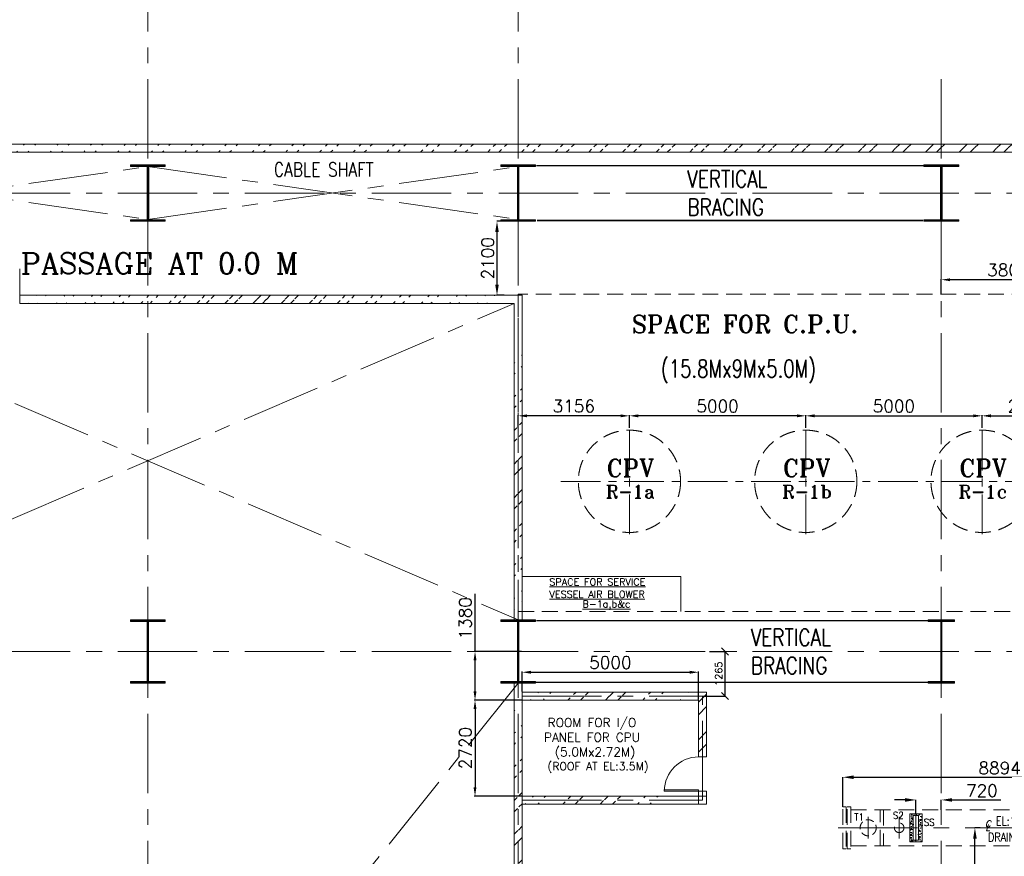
# Model space of a CAD drawing. Header units: inches. Extents: x 0 to 1545919, y 0 to 23143738.
# Tile 29 of 197: x 50655 to 78576, y 163329 to 187053. Entities that reach past the tile are written whole.
import ezdxf

# ---------------------------------------------------------------- set-up
doc = ezdxf.new("R2010")
doc.units = ezdxf.units.IN
doc.header["$LTSCALE"] = 1800
doc.header["$MEASUREMENT"] = 0
for name, pattern in [('CENTER', [2, 1.25, -0.25, 0.25, -0.25]), ('HIDDEN', [0.375, 0.25, -0.125]), ('HIDDEN2', [0.1875, 0.125, -0.0625])]:
    doc.linetypes.add(name, pattern=pattern)
doc.layers.get('0').update_dxf_attribs({"color": 253, "lineweight": 5})
doc.layers.get('Defpoints').update_dxf_attribs({"lineweight": 18})
for name, color, linetype, lineweight in [('BRACING', 1, 'HIDDEN', 18), ('CEN', 8, 'CENTER', 18), ('COL', 1, 'Continuous', 18), ('CONCRETE', 145, 'Continuous', 18), ('DIM', 4, 'Continuous', 18), ('DOOR', 235, 'Continuous', 13), ('EQUIP', 8, 'HIDDEN', 9), ('GRID', 251, 'CENTER', 18), ('HATCH', 9, 'Continuous', 18), ('TEXT', 3, 'Continuous', 18), ('WALL', 6, 'Continuous', 18)]:
    doc.layers.add(name, color=color, linetype=linetype, lineweight=lineweight)
doc.styles.add('ITALICC', font='italicc')
doc.styles.add('ROMANC', font='ROMANC.SHX')
doc.styles.add('ROMANS', font='romans.shx')
doc.styles.add('ROMANT', font='romant')
doc.dimstyles.new('HALF', dxfattribs={"dimtxt": 200, "dimasz": 200, "dimexe": 0, "dimexo": 0, "dimgap": 80, "dimtad": 1, "dimdec": 0, "dimzin": 0, "dimdsep": 46, "dimtxsty": 'ROMANS', "dimblk": 'OBLIQUE', "dimcen": 0, "dimclrd": 4, "dimclre": 9, "dimclrt": 256, "dimadec": 0, "dimazin": 0, "dimtfac": 0.09, "dimtdec": 0, "dimtix": 1, "dimtofl": 0, "dimtmove": 0, "dimatfit": 3, "dimldrblk": 'DOT', "dimfxl": 1, "dimtolj": 1, "dimtzin": 0, "dimarcsym": 0})
doc.dimstyles.new('MAIN', dxfattribs={"dimtxt": 350, "dimasz": 250, "dimexe": 20, "dimexo": 20, "dimgap": 100, "dimtad": 1, "dimdec": 0, "dimzin": 0, "dimdsep": 46, "dimtxsty": 'ROMANS', "dimcen": 0.09, "dimclrd": 256, "dimclre": 9, "dimclrt": 256, "dimadec": 0, "dimazin": 0, "dimtfac": 1, "dimtdec": 0, "dimtofl": 0, "dimtmove": 0, "dimatfit": 3, "dimfxl": 0.18, "dimtolj": 1, "dimtzin": 0, "dimarcsym": 0})
doc.dimstyles.new('USER175', dxfattribs={"dimscale": 175, "dimtxt": 2, "dimasz": 1.75, "dimexe": 0, "dimexo": 0, "dimgap": 0.5, "dimtad": 1, "dimdec": 0, "dimzin": 0, "dimdsep": 46, "dimtxsty": 'ROMANS', "dimcen": 0, "dimclrd": 4, "dimclre": 4, "dimclrt": 4, "dimadec": 0, "dimazin": 0, "dimtfac": 0.09, "dimtdec": 0, "dimtix": 1, "dimtofl": 0, "dimtmove": 0, "dimatfit": 3, "dimfxl": 1, "dimtolj": 1, "dimtzin": 0, "dimarcsym": 0})

# ---------------------------------------------------------------- blocks, each defined once
blk = doc.blocks.new('C-ROW COLUMN')
at = {"layer": 'COL'}
h = blk.add_hatch(dxfattribs=at)
h.set_pattern_fill('ANSI31', color=256, scale=200, style=0)
h.set_pattern_definition([(45, (-1315.907, -6.545), (-17.6776695, 17.6776695), [])])
h.paths.add_polyline_path([(77950, 120865), (76960, 120865), (76960, 120820), (77950, 120820)])
h.paths.add_polyline_path([(77478, 120820), (77433, 120820), (77433, 119310), (77478, 119310)])
h.paths.add_polyline_path([(77950, 119310), (76960, 119310), (76960, 119265), (77950, 119265)])
at = {"layer": 'CEN'}
for p, q in [((77455, 119265), (77455, 120865)), ((77264, 120065), (77647, 120065))]:
    blk.add_line(p, q, dxfattribs=at)
at = {"layer": 'COL'}
for points in [[(76960, 120865), (77950, 120865), (77950, 120820), (76960, 120820)], [(77433, 120820), (77478, 120820), (77478, 119310), (77433, 119310)], [(76960, 119310), (77950, 119310), (77950, 119265), (76960, 119265)]]:
    blk.add_lwpolyline(points, close=True, dxfattribs=at)
blk = doc.blocks.new('B-ROW COLUMN')
at = {"layer": 'COL'}
h = blk.add_hatch(dxfattribs=at)
h.set_pattern_fill('ANSI31', color=256, scale=200, style=0)
h.set_pattern_definition([(45, (155648.048, 63141.767), (-17.67767, 17.67767), [])])
h.paths.add_polyline_path([(171095, 85178), (172085, 85178), (172085, 85128), (171095, 85128)])
h.paths.add_polyline_path([(171574, 86878), (171606, 86878), (171606, 85178), (171574, 85178)])
h.paths.add_polyline_path([(171095, 86928), (172085, 86928), (172085, 86878), (171095, 86878)])
blk.add_line((171590, 85128), (171590, 86928))
at = {"layer": 'CEN'}
for p, q in [((171590, 85128), (171590, 86928)), ((171399, 86028), (171782, 86028))]:
    blk.add_line(p, q, dxfattribs=at)
at = {"layer": 'COL'}
for points in [[(171095, 86928), (172085, 86928), (172085, 86878), (171095, 86878)], [(171574, 86878), (171606, 86878), (171606, 85178), (171574, 85178)], [(171095, 85178), (172085, 85178), (172085, 85128), (171095, 85128)]]:
    blk.add_lwpolyline(points, close=True, dxfattribs=at)
blk = doc.blocks.new('CL')
at = {"style": 'ITALICC'}
for s, p in [('C', (-29, -4)), ('L', (-16, -93))]:
    blk.add_text(s, height=150, dxfattribs=at).set_placement(p)
blk = doc.blocks.new('DRAIN COOLER')
at = {"layer": 'CONCRETE'}
h = blk.add_hatch(dxfattribs=at)
h.set_pattern_fill('AR-CONC', color=256, scale=25, style=0)
h.set_pattern_definition([(50, (4930.19, 35423.2), (179.31505, -15.68803), [18.75, -206.25]), (355, (4930.19, 35423.2), (-34.68783, 188.04803), [15, -165]), (100.4514, (4945.13, 35421.89), (144.62735, 172.3599), [15.93505, -175.28553]), (46.1842, (4930.2, 35473.2), (266.81026, -41.37975), [28.125, -309.375]), (96.6356, (4952.42, 35469.75), (233.6657, 243.5295), [23.9026, -262.92825]), (351.1842, (4930.2, 35473.2), (233.6655, 243.52965), [22.5, -247.5]), (21, (4955.19, 35460.7), (149.22676, -100.65472), [18.75, -206.25]), (326, (4955.19, 35460.7), (60.82883, 181.2875), [15, -165]), (71.4514, (4967.63, 35452.3), (210.05566, 80.63262), [15.93505, -175.28553]), (37.5, (4930.19, 35423.195), (3.039964, 83.223463), [0, -163, 0, -167.5, 0, -165.625]), (7.5, (4930.19, 35423.195), (65.76738, 98.60293), [0, -95.5, 0, -159.25, 0, -63.125]), (327.5, (4874.44, 35423.195), (133.45561, -5.63872), [0, -62.5, 0, -195, 0, -258.75]), (317.5, (4849.44, 35423.2), (145.79654, 25.02625), [0, -81.25, 0, -129.5, 0, -183.75])])
h.paths.add_polyline_path([(78752, 80428), (78752, 79628), (79102, 79628), (79102, 80428)])
h.paths.add_polyline_path([(78852, 80378), (78852, 79678), (79002, 79678), (79002, 80378)], flags=16)
h = blk.add_hatch(dxfattribs=at)
h.set_pattern_fill('AR-CONC', color=256, scale=25, style=0)
h.set_pattern_definition([(50, (9680.19, 35423.2), (179.31505, -15.68803), [18.75, -206.25]), (355, (9680.19, 35423.2), (-34.68783, 188.04803), [15, -165]), (100.4514, (9695.13, 35421.89), (144.62735, 172.3599), [15.93505, -175.28553]), (46.1842, (9680.2, 35473.2), (266.81026, -41.37975), [28.125, -309.375]), (96.6356, (9702.42, 35469.75), (233.6657, 243.5295), [23.9026, -262.92825]), (351.1842, (9680.2, 35473.2), (233.6655, 243.52965), [22.5, -247.5]), (21, (9705.19, 35460.7), (149.22676, -100.65472), [18.75, -206.25]), (326, (9705.19, 35460.7), (60.82883, 181.2875), [15, -165]), (71.4514, (9717.63, 35452.3), (210.05566, 80.63262), [15.93505, -175.28553]), (37.5, (9680.19, 35423.195), (3.039964, 83.223463), [0, -163, 0, -167.5, 0, -165.625]), (7.5, (9680.19, 35423.195), (65.76738, 98.60293), [0, -95.5, 0, -159.25, 0, -63.125]), (327.5, (9624.44, 35423.195), (133.45561, -5.63872), [0, -62.5, 0, -195, 0, -258.75]), (317.5, (9599.44, 35423.2), (145.79654, 25.02625), [0, -81.25, 0, -129.5, 0, -183.75])])
h.paths.add_polyline_path([(83502, 80428), (83502, 79628), (83852, 79628), (83852, 80428)])
h.paths.add_polyline_path([(83602, 80378), (83602, 79678), (83752, 79678), (83752, 80378)], flags=16)
at = {"color": 9, "linetype": 'CENTER'}
for p, q in [((92147, 80540), (85747, 80540)), ((85747, 80540), (92147, 79516)), ((92147, 80540), (85747, 79516)), ((92147, 79516), (92147, 80540)), ((92147, 79516), (85747, 79516))]:
    blk.add_line(p, q, dxfattribs=at)
at = {"layer": 'CEN'}
for p, q in [((78927, 80428), (78927, 79628)), ((83677, 80428), (83677, 79628)), ((77573, 80335), (77573, 79720)), ((78452, 80335), (78452, 79720)), ((78927, 80335), (78927, 79720)), ((83677, 80335), (83677, 79720)), ((84162, 80206), (84162, 79834)), ((85027, 80335), (85027, 79720)), ((76723, 80028), (92175, 80028))]:
    blk.add_line(p, q, dxfattribs=at)
at = {"layer": 'CONCRETE'}
for points in [[(78752, 80428), (78752, 79628), (79102, 79628), (79102, 80428)], [(83502, 80428), (83502, 79628), (83852, 79628), (83852, 80428)], [(78852, 80378), (78852, 79678), (79002, 79678), (79002, 80378)], [(83602, 80378), (83602, 79678), (83752, 79678), (83752, 80378)]]:
    blk.add_lwpolyline(points, close=True, dxfattribs=at)
at = {"layer": 'EQUIP'}
for p, q in [((77078, 80540), (85522, 80540)), ((77078, 79516), (85522, 79516))]:
    blk.add_line(p, q, dxfattribs=at)
for points in [[(76853, 80621), (76953, 80621), (76953, 79435), (76853, 79435)], [(76978, 80621), (77078, 80621), (77078, 79435), (76978, 79435)], [(77909, 80540), (78009, 80540), (78009, 79516), (77909, 79516)], [(84512, 80540), (84612, 80540), (84612, 79516), (84512, 79516)], [(85522, 80621), (85622, 80621), (85622, 79435), (85522, 79435)], [(85647, 79435), (85747, 79435), (85747, 80621), (85647, 80621)]]:
    blk.add_lwpolyline(points, close=True, dxfattribs=at)
at = {"layer": 'EQUIP', "linetype": 'HIDDEN2'}
for centre, radius in [((77573, 80028), 228), ((84162, 80028), 136)]:
    blk.add_circle(centre, radius, dxfattribs=at)
at = {"layer": 'EQUIP'}
for centre, radius in [((78452, 80028), 136), ((85027, 80028), 228)]:
    blk.add_circle(centre, radius, dxfattribs=at)
at = {"layer": 'TEXT', "xscale": 1.199999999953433, "yscale": 1.199999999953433, "zscale": 1.199999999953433}
blk.add_blockref('CL', (80921, 80055), dxfattribs=at)
at = {"layer": 'TEXT'}
for s, height, style, width, p in [('T1', 200, 'ROMANS', 0.9, (77177, 80234)), ('S2', 200, 'ROMANS', 0.9, (78273, 80285)), ('S1', 200, 'ROMANS', 0.9, (84150, 80265)), ('SS', 200, 'ROMANS', 0.9, (79148, 80085)), ('EL:1.7M', 250, 'ROMANT', 0.8, (81193, 80094)), ('FS', 200, 'ROMANS', 0.9, (83098, 80085)), ('DRAIN COOLER', 250, 'ROMANT', 0.8, (80970, 79637)), ('T2', 200, 'ROMANS', 0.9, (85133, 79591))]:
    blk.add_text(s, height=height, dxfattribs=dict(at, style=style, width=width)).set_placement(p)
blk = doc.blocks.new('*D1078')
at = {"layer": 'Defpoints', "color": 0, "transparency": 16777216}
for p in [(77742, 164137), (77894, 164137), (77894, 159137)]:
    blk.add_point(p, dxfattribs=at)
at = {"layer": 'DIM', "color": 4, "lineweight": -2, "transparency": 16777216}
for p, q in [((77894, 164137), (77742, 164137)), ((77742, 159443), (77742, 163831)), ((77894, 159137), (77742, 159137))]:
    blk.add_line(p, q, dxfattribs=at)
at = {"layer": 'DIM', "color": 4, "transparency": 16777216}
for points in [[(77691, 163831), (77793, 163831), (77742, 164137)], [(77691, 159443), (77793, 159443), (77742, 159137)]]:
    blk.add_solid(points, dxfattribs=at)
at = {"layer": 'DIM', "color": 4, "transparency": 16777216, "insert": (77479, 161637), "char_height": 350, "attachment_point": 5, "rotation": 90, "style": 'ROMANS'}
blk.add_mtext('\\A1;5000', dxfattribs=at)
blk = doc.blocks.new('*D1079')
at = {"layer": 'Defpoints', "color": 0, "transparency": 16777216}
for p in [(76790, 164927), (76070, 164537), (76790, 164649)]:
    blk.add_point(p, dxfattribs=at)
at = {"layer": 'DIM', "color": 4, "lineweight": -2, "transparency": 16777216}
for p, q in [((75764, 164927), (75458, 164927)), ((76070, 164537), (76070, 164927)), ((76790, 164649), (76790, 164927)), ((77096, 164927), (78478, 164927))]:
    blk.add_line(p, q, dxfattribs=at)
at = {"layer": 'DIM', "color": 4, "transparency": 16777216}
for points in [[(75764, 164978), (75764, 164876), (76070, 164927)], [(77096, 164978), (77096, 164876), (76790, 164927)]]:
    blk.add_solid(points, dxfattribs=at)
at = {"layer": 'DIM', "color": 4, "transparency": 16777216, "insert": (77940, 165189), "char_height": 350, "attachment_point": 5, "style": 'ROMANS'}
blk.add_mtext('\\A1;720', dxfattribs=at)
blk = doc.blocks.new('*D1080')
at = {"layer": 'Defpoints', "color": 0, "transparency": 16777216}
for p in [(82890, 165570), (73996, 164730), (82890, 164730)]:
    blk.add_point(p, dxfattribs=at)
at = {"layer": 'DIM', "color": 4, "lineweight": -2, "transparency": 16777216}
for p, q in [((73996, 164730), (73996, 165570)), ((74302, 165570), (82584, 165570)), ((82890, 164730), (82890, 165570))]:
    blk.add_line(p, q, dxfattribs=at)
at = {"layer": 'DIM', "color": 4, "transparency": 16777216}
for points in [[(74302, 165621), (74302, 165519), (73996, 165570)], [(82584, 165621), (82584, 165519), (82890, 165570)]]:
    blk.add_solid(points, dxfattribs=at)
at = {"layer": 'DIM', "color": 4, "transparency": 16777216, "insert": (78443, 165832), "char_height": 350, "attachment_point": 5, "style": 'ROMANS'}
blk.add_mtext('\\A1;8894', dxfattribs=at)
blk = doc.blocks.new('*D926')
at = {"layer": 'Defpoints', "color": 0, "transparency": 16777216}
for p in [(64390, 181337), (64190, 179237), (64390, 179237)]:
    blk.add_point(p, dxfattribs=at)
at = {"layer": 'DIM', "color": 4, "lineweight": -2, "transparency": 16777216}
for p, q in [((64390, 181337), (64190, 181337)), ((64190, 181031), (64190, 179543)), ((64390, 179237), (64190, 179237))]:
    blk.add_line(p, q, dxfattribs=at)
at = {"layer": 'DIM', "color": 4, "transparency": 16777216}
for points in [[(64139, 181031), (64241, 181031), (64190, 181337)], [(64139, 179543), (64241, 179543), (64190, 179237)]]:
    blk.add_solid(points, dxfattribs=at)
at = {"layer": 'DIM', "color": 4, "transparency": 16777216, "insert": (63928, 180287), "char_height": 350, "attachment_point": 5, "rotation": 90, "style": 'ROMANS'}
blk.add_mtext('\\A1;2100', dxfattribs=at)
blk = doc.blocks.new('*D987')
at = {"layer": 'Defpoints', "color": 0, "transparency": 16777216}
for p in [(77946, 175820), (72945, 175456), (77946, 175456)]:
    blk.add_point(p, dxfattribs=at)
at = {"layer": 'DIM', "color": 9, "lineweight": -2, "transparency": 16777216}
for p, q in [((72945, 175476), (72945, 175840)), ((77946, 175476), (77946, 175840))]:
    blk.add_line(p, q, dxfattribs=at)
at = {"layer": 'DIM', "lineweight": -2, "transparency": 16777216}
blk.add_line((73195, 175820), (77696, 175820), dxfattribs=at)
at = {"layer": 'DIM', "transparency": 16777216}
for points in [[(73195, 175861), (73195, 175778), (72945, 175820)], [(77696, 175861), (77696, 175778), (77946, 175820)]]:
    blk.add_solid(points, dxfattribs=at)
at = {"layer": 'DIM', "transparency": 16777216, "insert": (75445, 176095), "char_height": 350, "attachment_point": 5, "style": 'ROMANS'}
blk.add_mtext('\\A1;5000', dxfattribs=at)
blk = doc.blocks.new('*D988')
at = {"layer": 'Defpoints', "color": 0, "transparency": 16777216}
for p in [(67946, 175820), (67946, 175456), (72945, 175456)]:
    blk.add_point(p, dxfattribs=at)
at = {"layer": 'DIM', "color": 9, "lineweight": -2, "transparency": 16777216}
for p, q in [((67946, 175476), (67946, 175840)), ((72945, 175476), (72945, 175840))]:
    blk.add_line(p, q, dxfattribs=at)
at = {"layer": 'DIM', "lineweight": -2, "transparency": 16777216}
blk.add_line((72695, 175820), (68196, 175820), dxfattribs=at)
at = {"layer": 'DIM', "transparency": 16777216}
for points in [[(68196, 175861), (68196, 175778), (67946, 175820)], [(72695, 175861), (72695, 175778), (72945, 175820)]]:
    blk.add_solid(points, dxfattribs=at)
at = {"layer": 'DIM', "transparency": 16777216, "insert": (70445, 176095), "char_height": 350, "attachment_point": 5, "style": 'ROMANS'}
blk.add_mtext('\\A1;5000', dxfattribs=at)
blk = doc.blocks.new('*D989')
at = {"layer": 'Defpoints', "color": 0, "transparency": 16777216}
for p in [(80590, 175820), (77946, 175456), (80590, 175293)]:
    blk.add_point(p, dxfattribs=at)
at = {"layer": 'DIM', "color": 9, "lineweight": -2, "transparency": 16777216}
for p, q in [((77946, 175476), (77946, 175840)), ((80590, 175313), (80590, 175840))]:
    blk.add_line(p, q, dxfattribs=at)
at = {"layer": 'DIM', "lineweight": -2, "transparency": 16777216}
blk.add_line((78196, 175820), (80340, 175820), dxfattribs=at)
at = {"layer": 'DIM', "transparency": 16777216}
for points in [[(78196, 175861), (78196, 175778), (77946, 175820)], [(80340, 175861), (80340, 175778), (80590, 175820)]]:
    blk.add_solid(points, dxfattribs=at)
at = {"layer": 'DIM', "transparency": 16777216, "insert": (79268, 176095), "char_height": 350, "attachment_point": 5, "style": 'ROMANS'}
blk.add_mtext('\\A1;2645', dxfattribs=at)
blk = doc.blocks.new('*D991')
at = {"layer": 'Defpoints', "color": 0, "transparency": 16777216}
for p in [(64790, 175820), (64790, 175456), (67946, 175456)]:
    blk.add_point(p, dxfattribs=at)
at = {"layer": 'DIM', "color": 9, "lineweight": -2, "transparency": 16777216}
for p, q in [((64790, 175476), (64790, 175840)), ((67946, 175476), (67946, 175840))]:
    blk.add_line(p, q, dxfattribs=at)
at = {"layer": 'DIM', "lineweight": -2, "transparency": 16777216}
blk.add_line((67696, 175820), (65040, 175820), dxfattribs=at)
at = {"layer": 'DIM', "transparency": 16777216}
for points in [[(65040, 175861), (65040, 175778), (64790, 175820)], [(67696, 175861), (67696, 175778), (67946, 175820)]]:
    blk.add_solid(points, dxfattribs=at)
at = {"layer": 'DIM', "transparency": 16777216, "insert": (66368, 176095), "char_height": 350, "attachment_point": 5, "style": 'ROMANS'}
blk.add_mtext('\\A1;3156', dxfattribs=at)
blk = doc.blocks.new('*D993')
at = {"layer": 'Defpoints', "color": 0, "transparency": 16777216}
for p in [(76790, 179679), (76790, 179267), (80590, 179267)]:
    blk.add_point(p, dxfattribs=at)
at = {"layer": 'DIM', "color": 9, "lineweight": -2, "transparency": 16777216}
for p, q in [((76790, 179287), (76790, 179699)), ((80590, 179287), (80590, 179699))]:
    blk.add_line(p, q, dxfattribs=at)
at = {"layer": 'DIM', "lineweight": -2, "transparency": 16777216}
blk.add_line((80340, 179679), (77040, 179679), dxfattribs=at)
at = {"layer": 'DIM', "transparency": 16777216}
for points in [[(77040, 179720), (77040, 179637), (76790, 179679)], [(80340, 179720), (80340, 179637), (80590, 179679)]]:
    blk.add_solid(points, dxfattribs=at)
at = {"layer": 'DIM', "transparency": 16777216, "insert": (78690, 179954), "char_height": 350, "attachment_point": 5, "style": 'ROMANS'}
blk.add_mtext('\\A1;3800', dxfattribs=at)
blk = doc.blocks.new('*D994')
at = {"layer": 'Defpoints', "color": 0, "transparency": 16777216}
for p in [(64905, 167757), (63567, 165037), (64905, 165037)]:
    blk.add_point(p, dxfattribs=at)
at = {"layer": 'DIM', "color": 9, "lineweight": -2, "transparency": 16777216}
for p, q in [((64885, 167757), (63547, 167757)), ((64885, 165037), (63547, 165037))]:
    blk.add_line(p, q, dxfattribs=at)
at = {"layer": 'DIM', "lineweight": -2, "transparency": 16777216}
blk.add_line((63567, 167507), (63567, 165287), dxfattribs=at)
at = {"layer": 'DIM', "transparency": 16777216}
for points in [[(63525, 167507), (63608, 167507), (63567, 167757)], [(63525, 165287), (63608, 165287), (63567, 165037)]]:
    blk.add_solid(points, dxfattribs=at)
at = {"layer": 'DIM', "transparency": 16777216, "insert": (63292, 166397), "char_height": 350, "attachment_point": 5, "rotation": 90, "style": 'ROMANS'}
blk.add_mtext('\\A1;2720', dxfattribs=at)
blk = doc.blocks.new('*D995')
at = {"layer": 'Defpoints', "color": 0, "transparency": 16777216}
for p in [(63567, 169137), (64905, 169137), (64905, 167757)]:
    blk.add_point(p, dxfattribs=at)
at = {"layer": 'DIM', "lineweight": -2, "transparency": 16777216}
for p, q in [((63567, 169137), (63567, 170770)), ((63567, 168007), (63567, 168887))]:
    blk.add_line(p, q, dxfattribs=at)
at = {"layer": 'DIM', "color": 9, "lineweight": -2, "transparency": 16777216}
for p, q in [((64885, 169137), (63547, 169137)), ((64885, 167757), (63547, 167757))]:
    blk.add_line(p, q, dxfattribs=at)
at = {"layer": 'DIM', "transparency": 16777216}
for points in [[(63525, 168887), (63608, 168887), (63567, 169137)], [(63525, 168007), (63608, 168007), (63567, 167757)]]:
    blk.add_solid(points, dxfattribs=at)
at = {"layer": 'DIM', "transparency": 16777216, "insert": (63292, 170079), "char_height": 350, "attachment_point": 5, "rotation": 90, "style": 'ROMANS'}
blk.add_mtext('\\A1;1380', dxfattribs=at)
blk = doc.blocks.new('*D996')
at = {"layer": 'Defpoints', "color": 0, "transparency": 16777216}
for p in [(69905, 168548), (64905, 167987), (69905, 167757)]:
    blk.add_point(p, dxfattribs=at)
at = {"layer": 'DIM', "color": 9, "lineweight": -2, "transparency": 16777216}
for p, q in [((64905, 168007), (64905, 168568)), ((69905, 167777), (69905, 168568))]:
    blk.add_line(p, q, dxfattribs=at)
at = {"layer": 'DIM', "lineweight": -2, "transparency": 16777216}
blk.add_line((65155, 168548), (69655, 168548), dxfattribs=at)
at = {"layer": 'DIM', "transparency": 16777216}
for points in [[(65155, 168590), (65155, 168506), (64905, 168548)], [(69655, 168590), (69655, 168506), (69905, 168548)]]:
    blk.add_solid(points, dxfattribs=at)
at = {"layer": 'DIM', "transparency": 16777216, "insert": (67405, 168823), "char_height": 350, "attachment_point": 5, "style": 'ROMANS'}
blk.add_mtext('\\A1;5000', dxfattribs=at)
blk = doc.blocks.new('_Oblique')
at = {"color": 0, "linetype": 'ByBlock', "lineweight": -2}
blk.add_line((-0.5, -0.5), (0.5, 0.5), dxfattribs=at)
blk = doc.blocks.new('*D997')
at = {"layer": 'Defpoints', "color": 0, "transparency": 16777216}
for p in [(70220, 169137), (70659, 169137), (70020, 167872)]:
    blk.add_point(p, dxfattribs=at)
at = {"layer": 'DIM', "color": 9, "lineweight": -2, "transparency": 16777216}
for p, q in [((70220, 169137), (70659, 169137)), ((70020, 167872), (70659, 167872))]:
    blk.add_line(p, q, dxfattribs=at)
at = {"layer": 'DIM', "color": 4, "lineweight": -2, "transparency": 16777216}
blk.add_line((70659, 167872), (70659, 169137), dxfattribs=at)
at = {"layer": 'DIM', "color": 4, "lineweight": -2, "transparency": 16777216, "xscale": 200, "yscale": 200, "zscale": 200}
for p, rotation in [((70659, 169137), 90), ((70659, 167872), 270)]:
    blk.add_blockref('_Oblique', p, dxfattribs=dict(at, rotation=rotation))
at = {"layer": 'DIM', "transparency": 16777216, "insert": (70479, 168505), "char_height": 200, "attachment_point": 5, "rotation": 90, "style": 'ROMANS'}
blk.add_mtext('\\A1;1265', dxfattribs=at)
blk = doc.blocks.new('_Dot')
at = {"color": 0, "linetype": 'ByBlock', "lineweight": -2}
blk.add_line((-0.5, 0), (-1, 0), dxfattribs=at)
at = {"color": 0, "linetype": 'ByBlock', "const_width": 0.5}
blk.add_lwpolyline([(-0.25, 0, 1), (0.25, 0, 1)], format="xyb", close=True, dxfattribs=at)

msp = doc.modelspace()

# ---------------------------------------------------------------- hatches: boundary and pattern name
h = msp.add_hatch()
h.set_pattern_fill('ANSI32', color=256, scale=1800, style=0)
h.set_pattern_definition([(45, (0, 1000), (-477.297, 477.297), []), (45, (318.2, 1000), (-477.297, 477.297), [])])
edge = h.paths.add_edge_path()
edge.add_line((42163.193, 183527.047), (111540.003, 183527.047))
edge.add_line((42190.003, 183297.047), (111540.003, 183297.047))
h = msp.add_hatch()
h.set_pattern_fill('ANSI32', color=256, scale=1800, style=0)
edge = h.paths.add_edge_path()
edge.add_line((64905.003, 178237.047), (64905.003, 170037.047))
edge.add_line((64675.003, 178007.047), (64675.003, 170037.047))
h = msp.add_hatch()
h.set_pattern_fill('ANSI32', color=256, scale=1800, style=0)
edge = h.paths.add_edge_path()
edge.add_line((64905.003, 168237.047), (64905.003, 159437.047))
edge.add_line((64675.003, 168237.047), (64675.003, 159437.047))
at = {"layer": 'COL'}
h = msp.add_hatch(dxfattribs=at)
h.set_pattern_fill('ANSI31', color=256, scale=200, style=0)
h.set_pattern_definition([(45, (60847.824, 146251.188), (-17.67767, 17.67767), [])])
h.paths.add_polyline_path([(76420.003, 168287.047), (77160.003, 168287.047), (77160.003, 168237.047), (76420.003, 168237.047)])
h.paths.add_polyline_path([(76774.003, 169987.047), (76806.003, 169987.047), (76806.003, 168287.047), (76774.003, 168287.047)])
h.paths.add_polyline_path([(76420.003, 170037.047), (77160.003, 170037.047), (77160.003, 169987.047), (76420.003, 169987.047)])
at = {"layer": 'HATCH'}
h = msp.add_hatch(dxfattribs=at)
h.set_pattern_fill('ANSI32', color=256, scale=1500, style=0)
h.set_pattern_definition([(45, (6949.7, -19276.04), (-397.7476, 397.7476), []), (45, (7214.84, -19276.04), (-397.7476, 397.7476), [])])
edge = h.paths.add_edge_path()
edge.add_line((50655.003, 179007.047), (64675.003, 179007.047))
edge.add_line((50655.003, 179237.047), (64905.003, 179237.047))
h = msp.add_hatch(dxfattribs=at)
h.set_pattern_fill('ANSI32', color=256, scale=2000, style=0)
h.set_pattern_definition([(45, (33454.8, 50156.1), (-530.33, 530.33), []), (45, (33808.36, 50156.1), (-530.33, 530.33), [])])
edge = h.paths.add_edge_path()
edge.add_line((64788.245, 167757.047), (69705.003, 167757.047))
edge.add_line((64788.245, 167987.047), (69935.003, 167987.047))
h = msp.add_hatch(dxfattribs=at)
h.set_pattern_fill('ANSI32', color=256, scale=2000, style=0)
h.set_pattern_definition([(45, (12571.6, 103998.8), (-530.33, 530.33), []), (45, (12925.15, 103998.8), (-530.33, 530.33), [])])
h.paths.add_polyline_path([(70135.003, 168037.047), (69905.003, 168037.047), (69905.003, 166047.006), (70135.003, 166047.006)])
h = msp.add_hatch(dxfattribs=at)
h.set_pattern_fill('ANSI32', color=256, scale=2000, style=0)
h.set_pattern_definition([(45, (33304.8, 47206.1), (-530.33, 530.33), []), (45, (33658.36, 47206.1), (-530.33, 530.33), [])])
edge = h.paths.add_edge_path()
edge.add_line((64638.245, 164807.047), (69239.003, 164807.047))
edge.add_line((64638.245, 165037.047), (69469.003, 165037.047))

# ---------------------------------------------------------------- linework, layer by layer
msp.add_line((76790.003, 168237.047), (76790.003, 170037.047))
at = {"layer": 'BRACING', "const_width": 40}
for points in [[(65305.378, 182914.547), (76278.074, 182914.547)], [(65321.417, 181359.547), (76274.251, 181359.547)], [(65309.728, 170012.047), (76413.63, 170012.047)], [(65160.003, 168262.047), (76420.003, 168262.047)]]:
    msp.add_lwpolyline(points, dxfattribs=at)
at = {"layer": 'CEN'}
for p, q in [((43790.002, 181387.047), (54290.002, 182887.047)), ((43790.002, 182887.047), (54290.002, 181387.047)), ((54290.002, 181387.047), (64790.003, 182887.047)), ((54290.002, 182887.047), (64790.002, 181387.047)), ((43790.003, 170037.047), (64675.003, 179007.047)), ((43905.003, 179007.047), (64790.003, 170037.047)), ((76790.003, 168237.047), (76790.003, 170037.047)), ((76598.434, 169137.047), (76981.571, 169137.047)), ((64790.003, 168237.047), (43905.003, 142167.047))]:
    msp.add_line(p, q, dxfattribs=at)
at = {"layer": 'CEN', "linetype": 'CENTER', "ltscale": 0.5}
for p, q in [((67945.503, 172468.197), (67945.503, 175455.897)), ((72945.323, 172468.197), (72945.323, 175455.897)), ((77945.503, 172468.197), (77945.503, 175455.897)), ((66000.025, 173962.047), (79890.62, 173962.047))]:
    msp.add_line(p, q, dxfattribs=at)
at = {"layer": 'COL'}
for points in [[(76420.003, 170037.047), (77160.003, 170037.047), (77160.003, 169987.047), (76420.003, 169987.047)], [(76774.003, 169987.047), (76806.003, 169987.047), (76806.003, 168287.047), (76774.003, 168287.047)], [(76420.003, 168287.047), (77160.003, 168287.047), (77160.003, 168237.047), (76420.003, 168237.047)]]:
    msp.add_lwpolyline(points, close=True, dxfattribs=at)
at = {"layer": 'DIM', "color": 1}
for p, q in [((64905.003, 171266.847), (69405.174, 171266.847)), ((69405.174, 171266.847), (69405.174, 170267.047))]:
    msp.add_line(p, q, dxfattribs=at)
at = {"layer": 'DOOR'}
msp.add_arc((69905.003, 165177.047), 969.959, 90, 180, dxfattribs=at)
at = {"layer": 'EQUIP'}
for centre in [(67945.503, 173962.047), (72945.323, 173962.047), (77945.503, 173962.047)]:
    msp.add_circle(centre, 1450, dxfattribs=at)
at = {"layer": 'GRID'}
for p, q in [((54290.003, 121918.052), (54290.003, 211545.947)), ((64790.003, 121918.052), (64790.003, 211545.947)), ((76790.003, 121918.052), (76790.003, 185637.047)), ((160090.003, 182137.047), (24990.003, 182137.047)), ((160090.003, 169137.047), (24990.003, 169137.047)), ((64905.003, 167872.047), (70020.003, 167872.047)), ((70020.003, 164922.047), (70020.003, 167872.047)), ((64905.003, 164922.047), (70020.003, 164922.047))]:
    msp.add_line(p, q, dxfattribs=at)
at = {"layer": 'WALL'}
for p, q in [((42163.193, 183527.047), (111540.003, 183527.047)), ((42190.003, 183297.047), (111540.003, 183297.047)), ((50655.003, 179007.047), (50655.003, 179987.047)), ((50655.003, 179237.047), (64905.003, 179237.047)), ((50655.003, 179007.047), (64675.003, 179007.047)), ((64675.003, 179007.047), (64675.003, 170037.047)), ((64905.003, 179237.047), (64905.003, 170037.047)), ((64675.003, 168237.047), (64675.003, 159437.047)), ((64905.003, 168237.047), (64905.003, 159437.047)), ((64905.003, 167987.047), (70135.003, 167987.047)), ((70135.003, 166147.831), (70135.003, 167987.047)), ((64905.003, 167757.047), (69905.003, 167757.047)), ((69905.003, 166147.006), (69905.003, 167757.047)), ((69905.003, 166147.006), (70135.003, 166147.006)), ((64905.003, 165037.047), (69905.003, 165037.047)), ((69905.003, 165217.047), (68935.043, 165217.047)), ((69905.003, 165177.047), (68935.043, 165177.047)), ((69905.003, 164807.047), (69905.003, 165217.047)), ((69905.003, 165177.047), (70135.003, 165177.047)), ((69905.003, 165037.047), (70135.003, 165037.047)), ((70135.003, 165177.047), (70135.003, 164807.047)), ((70135.003, 164807.047), (70135.003, 165037.047)), ((64905.003, 164807.047), (69905.003, 164807.047)), ((69905.003, 164807.047), (70135.003, 164807.047)), ((70135.003, 164807.047), (69905.003, 164807.047))]:
    msp.add_line(p, q, dxfattribs=at)
at = {"layer": 'WALL', "linetype": 'HIDDEN'}
msp.add_lwpolyline([(64790.003, 170267.047), (80590.003, 170267.047), (80590.003, 179267.047), (64790.003, 179267.047)], close=True, dxfattribs=at)

# ---------------------------------------------------------------- block references
for name, p in [('C-ROW COLUMN', (-23165.437, 62071.898)), ('C-ROW COLUMN', (-12665.437, 62071.898)), ('C-ROW COLUMN', (-665.437, 62071.898)), ('B-ROW COLUMN', (-117300.223, 83109.421)), ('B-ROW COLUMN', (-106800.223, 83109.421))]:
    msp.add_blockref(name, p)
at = {"layer": 'EQUIP'}
msp.add_blockref('DRAIN COOLER', (-2857.213, 84109.421), dxfattribs=at)

# ---------------------------------------------------------------- texts
at = {"layer": 'TEXT', "style": 'ROMANS'}
for s, height, width, p in [('CABLE SHAFT', 400, 0.8, (57863.38, 182606.096)), ('(15.8Mx9Mx5.0M)', 500, 0.75, (68836.75, 176908.099))]:
    msp.add_text(s, height=height, dxfattribs=dict(at, width=width)).set_placement(p)
at = {"layer": 'TEXT', "style": 'ROMANC'}
msp.add_text('PASSAGE AT 0.0 M', height=600, dxfattribs=at).set_placement((50687.885, 179842.761))
at = {"layer": 'TEXT', "color": 3, "style": 'ROMANT'}
for s, height, p in [('SPACE FOR C.P.U.', 500, (68013.722, 178170.444)), ('CPV', 500, (67299.246, 174087.77)), ('CPV', 500, (72299.066, 174087.77)), ('CPV', 500, (77299.246, 174087.77)), ('R-1a', 375, (67275.464, 173482.178)), ('R-1b', 375, (72275.284, 173482.178)), ('R-1c', 375, (77275.464, 173482.178)), ('%%USPACE FOR SERVICE', 200, (65674.666, 171007.601)), ('%%UVESSEL AIR BLOWER', 200, (65674.666, 170658.657)), ('%%UB-1a,b&c', 200, (66613.785, 170379.84))]:
    msp.add_text(s, height=height, dxfattribs=at).set_placement(p)
at = {"layer": 'TEXT', "style": 'ROMANS'}
for s, insert, char_height, width, attachment_point in [('{\\W0.8;VERTICAL BRACING}', (69589.53, 182777.047), 480, 2515.41904, 1), ('{\\W0.8;VERTICAL BRACING}', (71388.524, 169777.047), 480, 2515.41904, 1), ('ROOM FOR I/O  PANEL FOR CPU  (5.0Mx2.72M)\\P {\\H0.9x;(ROOF AT EL:3.5M)}', (66970.504, 166470.746), 250, 3373.44665, 5)]:
    msp.add_mtext(s, dxfattribs=dict(at, insert=insert, char_height=char_height, width=width, attachment_point=attachment_point))

# ---------------------------------------------------------------- dimensions: what is measured, and where the dimension line sits
at = {"layer": 'DIM'}
for base, p1, p2, dimstyle, picture, middle in [((64190.003, 179237.047), (64390.003, 181337.047), (64390.003, 179237.047), 'USER175', '*D926', (63927.503, 180287.047)), ((63566.618, 169137.047), (64905.003, 167757.047), (64905.003, 169137.047), 'MAIN', '*D995', (63291.618, 170078.714)), ((63566.618, 165037.047), (64905.003, 167757.047), (64905.003, 165037.047), 'MAIN', '*D994', (63291.618, 166397.047)), ((77741.967, 164137.047), (77894.002, 159137.047), (77894.002, 164137.047), 'USER175', '*D1078', (77479.467, 161637.047))]:
    dim = msp.add_linear_dim(base=base, p1=p1, p2=p2, angle=90, dimstyle=dimstyle, override={"dimtmove": 0}, dxfattribs=at)
    dim.commit()
    dim.dimension.update_dxf_attribs({"geometry": picture, "text_midpoint": middle})
for base, p1, p2, dimstyle, picture, middle in [((76790.003, 179678.57), (80590.003, 179267.047), (76790.003, 179267.047), 'MAIN', '*D993', (78690.003, 179953.57)), ((64790.002676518, 175819.824052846), (67945.502676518, 175455.897338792), (64790.002676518, 175455.897338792), 'MAIN', '*D991', (66367.752676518, 176094.824052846)), ((67945.503, 175819.824), (72945.323, 175455.897), (67945.503, 175455.897), 'MAIN', '*D988', (70445.413, 176094.824)), ((77945.503, 175819.824), (72945.323, 175455.897), (77945.503, 175455.897), 'MAIN', '*D987', (75445.413, 176094.824)), ((80590.002676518, 175819.824052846), (77945.502676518, 175455.897338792), (80590.002676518, 175293.051570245), 'MAIN', '*D989', (79267.752676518, 176094.824052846)), ((69905.003, 168547.935), (64905.003, 167987.047), (69905.003, 167757.047), 'MAIN', '*D996', (67405.003, 168822.935)), ((82890.003, 165569.558), (73996.003, 164730.047), (82890.003, 164730.047), 'USER175', '*D1080', (78443.003, 165832.058))]:
    dim = msp.add_linear_dim(base=base, p1=p1, p2=p2, dimstyle=dimstyle, override={"dimtmove": 0}, dxfattribs=at)
    dim.commit()
    dim.dimension.update_dxf_attribs({"geometry": picture, "text_midpoint": middle})
dim = msp.add_linear_dim(base=(70658.861, 169137.047), p1=(70020.003, 167872.047), p2=(70220.397, 169137.047), angle=90, dimstyle='HALF', override={"dimtmove": 0}, dxfattribs=at)
dim.commit()
dim.dimension.update_dxf_attribs({"geometry": '*D997', "text_midpoint": (70658.861, 168504.547), "dimtype": 160})
dim = msp.add_linear_dim(base=(76790.003, 164926.926), p1=(76070.003, 164537.047), p2=(76790.003, 164649.047), dimstyle='USER175', override={"dimtmove": 0}, dxfattribs=at)
dim.commit()
dim.dimension.update_dxf_attribs({"geometry": '*D1079', "text_midpoint": (77940.003, 164926.926), "dimtype": 160})

doc.saveas('drawing.dxf')
